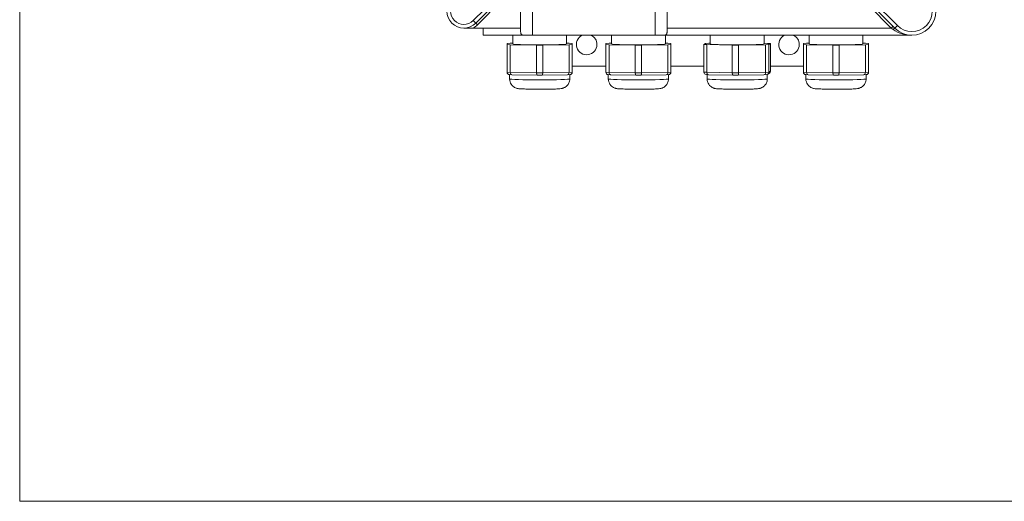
# Model space of a CAD drawing. Header units: millimetres. Extents: x 11 to 300, y 0 to 200.
# Tile 1 of 6: x 11 to 147, y 0 to 67. Entities that reach past the tile are written whole.
import ezdxf

# ---------------------------------------------------------------- set-up
doc = ezdxf.new("R2010")
doc.units = ezdxf.units.MM
for name, color, linetype, lineweight in [('APPARENT', 7, 'Continuous', 0), ('ARETES TANGENTES', 7, 'Continuous', 0), ('CONTINU', 7, 'Continuous', 0)]:
    doc.layers.add(name, color=color, linetype=linetype, lineweight=lineweight)

# ---------------------------------------------------------------- blocks, each defined once
blk = doc.blocks.new('BLOCK4')
at = {"layer": 'CONTINU'}
for p, q in [((10.89, 200.1), (10.89, 0.1)), ((10.89, 0.1), (296.89, 0.1))]:
    blk.add_line(p, q, dxfattribs=at)

msp = doc.modelspace()

# ---------------------------------------------------------------- linework, layer by layer
at = {"layer": 'APPARENT'}
for p, q in [((77.4, 69.72), (73.98, 66.3)), ((80.17, 65.62), (80.17, 68.16)), ((100.49, 68.16), (100.49, 65.62)), ((131.97, 65.59), (128.47, 69.1)), ((73.62, 65.62), (72.33, 65.62)), ((73.62, 65.62), (75, 65.62)), ((75, 65.62), (75, 64.62)), ((131.48, 65.62), (131.71, 65.85)), ((80.64, 64.62), (75, 64.62)), ((79.1, 64.62), (79.1, 63.41)), ((81.83, 64.62), (80.64, 64.62)), ((98.83, 64.62), (81.83, 64.62)), ((86.56, 64.62), (86.56, 63.41)), ((92.76, 64.62), (92.76, 63.41)), ((100.02, 64.62), (98.83, 64.62)), ((134.33, 64.62), (100.02, 64.62)), ((100.23, 64.62), (100.23, 63.41)), ((106.43, 64.62), (106.43, 63.41)), ((113.9, 64.62), (113.9, 63.41)), ((120.1, 64.62), (120.1, 63.41)), ((127.56, 64.62), (127.56, 63.41)), ((78.33, 63.48), (78.76, 63.51)), ((78.33, 63.34), (78.33, 63.48)), ((78.33, 63.34), (78.33, 59.51)), ((78.76, 63.31), (78.33, 63.34)), ((78.76, 63.51), (79.1, 63.52)), ((82.4, 63.24), (78.76, 63.31)), ((78.76, 59.48), (78.76, 63.31)), ((83.26, 63.24), (82.4, 63.24)), ((82.4, 63.24), (82.4, 59.41)), ((86.9, 63.31), (83.26, 63.24)), ((83.26, 59.41), (83.26, 63.24)), ((86.56, 63.52), (86.9, 63.51)), ((86.9, 63.51), (87.33, 63.48)), ((87.33, 63.34), (86.9, 63.31)), ((86.9, 63.31), (86.9, 59.48)), ((87.33, 63.48), (87.33, 63.34)), ((87.33, 59.51), (87.33, 63.34)), ((92, 63.48), (92.43, 63.51)), ((92, 63.34), (92, 63.48)), ((92, 63.34), (92, 59.51)), ((92.43, 63.31), (92, 63.34)), ((92.43, 63.51), (92.76, 63.52)), ((96.06, 63.24), (92.43, 63.31)), ((92.43, 59.48), (92.43, 63.31)), ((96.93, 63.24), (96.06, 63.24)), ((96.06, 63.24), (96.06, 59.41)), ((100.56, 63.31), (96.93, 63.24)), ((96.93, 59.41), (96.93, 63.24)), ((100.23, 63.52), (100.56, 63.51)), ((100.56, 63.51), (101, 63.48)), ((101, 63.34), (100.56, 63.31)), ((100.56, 63.31), (100.56, 59.48)), ((101, 63.48), (101, 63.34)), ((101, 59.51), (101, 63.34)), ((105.56, 63.34), (105.77, 63.49)), ((105.56, 63.34), (105.56, 59.51)), ((105.96, 63.32), (105.56, 63.34)), ((105.77, 63.49), (106.24, 63.52)), ((109.48, 63.24), (105.96, 63.32)), ((105.96, 59.49), (105.96, 63.32)), ((106.24, 63.52), (106.43, 63.52)), ((110.35, 63.24), (109.48, 63.24)), ((109.48, 63.24), (109.48, 59.41)), ((114.08, 63.3), (110.35, 63.24)), ((110.35, 59.41), (110.35, 63.24)), ((113.9, 63.51), (114.37, 63.5)), ((114.55, 63.33), (114.08, 63.3)), ((114.08, 63.3), (114.08, 59.47)), ((114.37, 63.5), (114.76, 63.47)), ((114.76, 63.47), (114.55, 63.33)), ((114.55, 59.5), (114.55, 63.33)), ((114.76, 63.47), (114.76, 59.64)), ((119.33, 63.48), (119.76, 63.51)), ((119.33, 63.34), (119.33, 63.48)), ((119.33, 63.34), (119.33, 59.51)), ((119.76, 63.31), (119.33, 63.34)), ((119.76, 63.51), (120.1, 63.52)), ((123.4, 63.24), (119.76, 63.31)), ((119.76, 59.48), (119.76, 63.31)), ((124.26, 63.24), (123.4, 63.24)), ((123.4, 63.24), (123.4, 59.41)), ((127.9, 63.31), (124.26, 63.24)), ((124.26, 59.41), (124.26, 63.24)), ((127.56, 63.52), (127.9, 63.51)), ((127.9, 63.51), (128.33, 63.48)), ((128.33, 63.34), (127.9, 63.31)), ((127.9, 63.31), (127.9, 59.48)), ((128.33, 63.48), (128.33, 63.34)), ((128.33, 59.51), (128.33, 63.34)), ((92, 60.34), (87.33, 60.34)), ((105.56, 60.34), (101, 60.34)), ((119.33, 60.34), (114.76, 60.34)), ((78.64, 59.18), (78.99, 59.15)), ((78.66, 59.17), (78.66, 58.58)), ((79, 59.15), (82.48, 59.08)), ((82.48, 59.08), (82.48, 59.08)), ((82.48, 59.08), (83.18, 59.08)), ((83.18, 59.08), (86.66, 59.15)), ((83.18, 59.08), (83.18, 59.08)), ((86.67, 59.15), (87.02, 59.18)), ((87, 59.17), (87, 58.58)), ((92.31, 59.18), (92.66, 59.15)), ((92.33, 59.17), (92.33, 58.58)), ((92.66, 59.15), (96.15, 59.08)), ((96.15, 59.08), (96.15, 59.08)), ((96.15, 59.08), (96.84, 59.08)), ((96.84, 59.08), (100.33, 59.15)), ((96.84, 59.08), (96.84, 59.08)), ((100.34, 59.15), (100.69, 59.18)), ((100.66, 59.17), (100.66, 58.58)), ((105.87, 59.18), (106.19, 59.16)), ((106, 59.18), (106, 58.58)), ((106.2, 59.16), (109.58, 59.09)), ((109.58, 59.09), (109.58, 59.09)), ((109.58, 59.09), (110.28, 59.08)), ((110.28, 59.08), (113.86, 59.15)), ((110.28, 59.08), (110.28, 59.08)), ((113.86, 59.15), (114.24, 59.17)), ((114.33, 59.18), (114.33, 58.58)), ((114.41, 59.23), (114.62, 59.37)), ((119.64, 59.18), (119.99, 59.15)), ((119.66, 59.17), (119.66, 58.58)), ((120, 59.15), (123.48, 59.08)), ((123.48, 59.08), (123.48, 59.08)), ((123.48, 59.08), (124.18, 59.08)), ((124.18, 59.08), (127.66, 59.15)), ((124.18, 59.08), (124.18, 59.08)), ((127.67, 59.15), (128.02, 59.18)), ((128, 59.17), (128, 58.58))]:
    msp.add_line(p, q, dxfattribs=at)
for centre, radius, start, end in [((72.33, 67.95), 2.33, 135, 315), ((134.33, 67.95), 3.33, 225, 45), ((89.33, 63.34), 1.42, 115.8949, 360), ((89.33, 63.34), 1.42, 360, 64.1051), ((117.33, 63.34), 1.42, 115.8949, 360), ((117.33, 63.34), 1.42, 360, 64.1051)]:
    msp.add_arc(centre, radius, start, end, dxfattribs=at)
for centre, major_axis, ratio, start_param, end_param in [((131.74, 65.36), (-0.236, -0.236), 0.138883, -3.141593, -1.708797), ((82.83, 63.41), (-3.73, 0), 0.034899, 0, 3.141593), ((96.5, 63.41), (-3.73, 0), 0.034899, 0, 3.141593), ((110.16, 63.41), (-3.73, 0), 0.034899, 0, 3.141593), ((123.83, 63.41), (-3.73, 0), 0.034899, 0, 3.141593), ((78.66, 59.51), (-0.244, -0.229), 0.99067, -0.750534, 0.750534), ((79.01, 59.49), (-0.013, -0.333), 0.731467, -1.515782, -0.014714), ((79.01, 59.49), (-0.013, -0.333), 0.731467, -0.014714, 0.014714), ((82.48, 59.42), (0.003, 0.333), 0.267761, 1.6084, 3.138895), ((83.17, 59.42), (0.003, -0.333), 0.267761, 0.002697, 1.533192), ((86.65, 59.49), (0.013, -0.333), 0.731467, -0.014714, 0.014714), ((86.65, 59.49), (0.013, -0.333), 0.731467, 0.014714, 1.515782), ((87, 59.51), (0.244, -0.229), 0.99067, -0.750534, 0.750534), ((92.33, 59.51), (-0.244, -0.229), 0.99067, -0.750534, 0.750534), ((92.67, 59.49), (-0.013, -0.333), 0.731467, -1.515782, -0.014714), ((92.67, 59.49), (-0.013, -0.333), 0.731467, -0.014714, 0.014714), ((96.15, 59.42), (0.003, 0.333), 0.267761, 1.6084, 3.138895), ((96.84, 59.42), (0.003, -0.333), 0.267761, 0.002697, 1.533192), ((100.32, 59.49), (0.013, -0.333), 0.731467, -0.014714, 0.014714), ((100.32, 59.49), (0.013, -0.333), 0.731467, 0.014714, 1.515782), ((100.66, 59.51), (0.244, -0.229), 0.99067, -0.750534, 0.750534), ((105.9, 59.52), (-0.326, -0.09), 0.985279, -0.264618, 1.229696), ((106.21, 59.49), (-0.015, -0.333), 0.7674, -1.511774, -0.01746), ((106.21, 59.49), (-0.015, -0.333), 0.7674, -0.01746, 0.01746), ((109.59, 59.42), (0.004, 0.333), 0.317806, 1.609053, 3.138287), ((110.27, 59.42), (0.003, -0.333), 0.217034, 0.00213, 1.533715), ((113.85, 59.48), (0.012, -0.333), 0.693668, 0.012504, 1.519082), ((113.85, 59.48), (0.012, -0.333), 0.693668, -0.012504, 0.012504), ((114.22, 59.5), (0.108, -0.316), 0.982022, -0.27075, 0.27075), ((114.22, 59.5), (0.108, -0.316), 0.982022, 0.27075, 1.235827), ((114.43, 59.64), (-0.326, -0.09), 0.985279, 1.911897, 2.876974), ((119.66, 59.51), (-0.244, -0.229), 0.99067, -0.750534, 0.750534), ((120.01, 59.49), (-0.013, -0.333), 0.731467, -1.515782, -0.014714), ((120.01, 59.49), (-0.013, -0.333), 0.731467, -0.014714, 0.014714), ((123.49, 59.42), (0.003, 0.333), 0.267761, 1.6084, 3.138895), ((124.17, 59.42), (0.003, -0.333), 0.267761, 0.002697, 1.533192), ((127.65, 59.49), (0.013, -0.333), 0.731467, -0.014714, 0.014714), ((127.65, 59.49), (0.013, -0.333), 0.731467, 0.014714, 1.515782), ((128, 59.51), (0.244, -0.229), 0.99067, -0.750534, 0.750534)]:
    msp.add_ellipse(centre, major_axis=major_axis, ratio=ratio, start_param=start_param, end_param=end_param, dxfattribs=at)
for points, knots in [([(80.64, 64.62), (80.63, 64.62), (80.62, 64.62), (80.58, 64.62), (80.55, 64.62), (80.49, 64.63), (80.46, 64.64), (80.41, 64.66), (80.39, 64.67), (80.34, 64.7), (80.33, 64.72), (80.29, 64.77), (80.27, 64.79), (80.24, 64.86), (80.23, 64.9), (80.21, 64.98), (80.2, 65.03), (80.19, 65.14), (80.18, 65.19), (80.18, 65.31), (80.17, 65.37), (80.17, 65.5), (80.17, 65.56), (80.17, 65.62)], [13.539196, 13.539196, 13.539196, 13.539196, 13.656554, 13.656554, 14.058869, 14.058869, 14.461184, 14.461184, 14.863499, 14.863499, 15.265813, 15.265813, 15.736816, 15.736816, 16.207818, 16.207818, 16.747239, 16.747239, 17.28666, 17.28666, 17.826081, 17.826081, 18.365502, 18.365502, 18.365502, 18.365502]), ([(100.49, 65.62), (100.49, 65.56), (100.49, 65.5), (100.48, 65.37), (100.48, 65.31), (100.48, 65.19), (100.47, 65.14), (100.46, 65.03), (100.45, 64.98), (100.43, 64.9), (100.42, 64.86), (100.39, 64.79), (100.37, 64.77), (100.33, 64.72), (100.31, 64.7), (100.27, 64.67), (100.25, 64.66), (100.19, 64.64), (100.17, 64.63), (100.11, 64.62), (100.08, 64.62), (100.04, 64.62), (100.03, 64.62), (100.02, 64.62)], [0.960184, 0.960184, 0.960184, 0.960184, 1.499604, 1.499604, 2.039025, 2.039025, 2.578446, 2.578446, 3.117867, 3.117867, 3.58887, 3.58887, 4.059872, 4.059872, 4.462187, 4.462187, 4.864502, 4.864502, 5.266816, 5.266816, 5.669131, 5.669131, 5.78649, 5.78649, 5.78649, 5.78649]), ([(134.33, 64.62), (133.88, 64.62), (133.43, 64.68), (132.56, 64.93), (132.13, 65.13), (131.74, 65.42)], [0, 0, 0, 0, 0.5, 0.5, 1, 1, 1, 1]), ([(78.66, 58.58), (78.66, 58.44), (78.69, 58.29), (78.77, 58.03), (78.83, 57.92), (78.97, 57.71), (79.05, 57.63), (79.22, 57.48), (79.3, 57.44), (79.46, 57.35), (79.52, 57.33), (79.63, 57.29), (79.67, 57.28), (79.76, 57.26), (79.8, 57.25), (79.92, 57.23), (79.99, 57.22), (80.2, 57.2), (80.36, 57.19), (80.79, 57.18), (81.06, 57.17), (81.63, 57.16), (81.93, 57.15), (82.55, 57.15), (82.86, 57.15), (83.48, 57.15), (83.79, 57.15), (84.36, 57.16), (84.62, 57.17), (85.09, 57.18), (85.3, 57.19), (85.58, 57.21), (85.67, 57.22), (85.82, 57.24), (85.85, 57.25), (85.92, 57.26), (85.95, 57.27), (86.05, 57.3), (86.12, 57.32), (86.31, 57.41), (86.43, 57.46), (86.64, 57.67), (86.7, 57.73), (86.83, 57.93), (86.92, 58.08), (86.98, 58.38), (87, 58.48), (87, 58.58)], [3.141593, 3.141593, 3.141593, 3.141593, 3.152791, 3.152791, 3.165131, 3.165131, 3.181302, 3.181302, 3.205641, 3.205641, 3.240709, 3.240709, 3.282394, 3.282394, 3.344589, 3.344589, 3.50485, 3.50485, 3.819009, 3.819009, 4.17557, 4.17557, 4.506085, 4.506085, 4.83192, 4.83192, 5.15736, 5.15736, 5.485856, 5.485856, 5.827869, 5.827869, 6.055527, 6.055527, 6.112442, 6.112442, 6.159853, 6.159853, 6.210685, 6.210685, 6.247567, 6.247567, 6.258605, 6.258605, 6.275213, 6.275213, 6.283185, 6.283185, 6.283185, 6.283185]), ([(92.33, 58.58), (92.33, 58.44), (92.35, 58.29), (92.44, 58.03), (92.5, 57.92), (92.64, 57.71), (92.72, 57.63), (92.89, 57.48), (92.97, 57.44), (93.12, 57.35), (93.18, 57.33), (93.29, 57.29), (93.34, 57.28), (93.42, 57.26), (93.46, 57.25), (93.59, 57.23), (93.65, 57.22), (93.87, 57.2), (94.03, 57.19), (94.45, 57.18), (94.72, 57.17), (95.29, 57.16), (95.59, 57.15), (96.21, 57.15), (96.53, 57.15), (97.15, 57.15), (97.45, 57.15), (98.02, 57.16), (98.29, 57.17), (98.76, 57.18), (98.97, 57.19), (99.25, 57.21), (99.34, 57.22), (99.48, 57.24), (99.51, 57.25), (99.58, 57.26), (99.62, 57.27), (99.72, 57.3), (99.79, 57.32), (99.98, 57.41), (100.09, 57.46), (100.31, 57.67), (100.36, 57.73), (100.5, 57.93), (100.58, 58.08), (100.65, 58.38), (100.66, 58.48), (100.66, 58.58)], [3.141593, 3.141593, 3.141593, 3.141593, 3.152791, 3.152791, 3.165131, 3.165131, 3.181302, 3.181302, 3.205641, 3.205641, 3.240709, 3.240709, 3.282394, 3.282394, 3.344589, 3.344589, 3.50485, 3.50485, 3.819009, 3.819009, 4.17557, 4.17557, 4.506085, 4.506085, 4.83192, 4.83192, 5.15736, 5.15736, 5.485856, 5.485856, 5.827869, 5.827869, 6.055527, 6.055527, 6.112442, 6.112442, 6.159853, 6.159853, 6.210685, 6.210685, 6.247567, 6.247567, 6.258605, 6.258605, 6.275213, 6.275213, 6.283185, 6.283185, 6.283185, 6.283185]), ([(106, 58.58), (106, 58.44), (106.02, 58.29), (106.1, 58.03), (106.16, 57.92), (106.3, 57.71), (106.38, 57.63), (106.55, 57.48), (106.63, 57.44), (106.79, 57.35), (106.85, 57.33), (106.96, 57.29), (107, 57.28), (107.09, 57.26), (107.13, 57.25), (107.25, 57.23), (107.32, 57.22), (107.54, 57.2), (107.7, 57.19), (108.12, 57.18), (108.39, 57.17), (108.96, 57.16), (109.26, 57.15), (109.88, 57.15), (110.2, 57.15), (110.82, 57.15), (111.12, 57.15), (111.69, 57.16), (111.96, 57.17), (112.43, 57.18), (112.63, 57.19), (112.91, 57.21), (113.01, 57.22), (113.15, 57.24), (113.18, 57.25), (113.25, 57.26), (113.29, 57.27), (113.39, 57.3), (113.45, 57.32), (113.65, 57.41), (113.76, 57.46), (113.98, 57.67), (114.03, 57.73), (114.17, 57.93), (114.25, 58.08), (114.32, 58.38), (114.33, 58.48), (114.33, 58.58)], [3.192036, 3.192036, 3.192036, 3.192036, 3.203235, 3.203235, 3.215575, 3.215575, 3.231746, 3.231746, 3.256085, 3.256085, 3.291153, 3.291153, 3.332838, 3.332838, 3.395033, 3.395033, 3.555293, 3.555293, 3.869453, 3.869453, 4.226013, 4.226013, 4.556529, 4.556529, 4.882364, 4.882364, 5.207804, 5.207804, 5.5363, 5.5363, 5.878313, 5.878313, 6.105971, 6.105971, 6.162885, 6.162885, 6.210296, 6.210296, 6.261128, 6.261128, 6.298011, 6.298011, 6.309048, 6.309048, 6.325657, 6.325657, 6.333629, 6.333629, 6.333629, 6.333629]), ([(119.66, 58.58), (119.66, 58.44), (119.69, 58.29), (119.77, 58.03), (119.83, 57.92), (119.97, 57.71), (120.05, 57.63), (120.22, 57.48), (120.3, 57.44), (120.46, 57.35), (120.52, 57.33), (120.63, 57.29), (120.67, 57.28), (120.76, 57.26), (120.8, 57.25), (120.92, 57.23), (120.99, 57.22), (121.2, 57.2), (121.37, 57.19), (121.79, 57.18), (122.06, 57.17), (122.63, 57.16), (122.93, 57.15), (123.55, 57.15), (123.86, 57.15), (124.48, 57.15), (124.79, 57.15), (125.36, 57.16), (125.62, 57.17), (126.1, 57.18), (126.3, 57.19), (126.58, 57.21), (126.67, 57.22), (126.82, 57.24), (126.85, 57.25), (126.92, 57.26), (126.95, 57.27), (127.05, 57.3), (127.12, 57.32), (127.31, 57.41), (127.43, 57.46), (127.64, 57.67), (127.7, 57.73), (127.83, 57.93), (127.92, 58.08), (127.98, 58.38), (128, 58.48), (128, 58.58)], [3.141593, 3.141593, 3.141593, 3.141593, 3.152791, 3.152791, 3.165131, 3.165131, 3.181302, 3.181302, 3.205641, 3.205641, 3.240709, 3.240709, 3.282394, 3.282394, 3.344589, 3.344589, 3.50485, 3.50485, 3.819009, 3.819009, 4.17557, 4.17557, 4.506085, 4.506085, 4.83192, 4.83192, 5.15736, 5.15736, 5.485856, 5.485856, 5.827869, 5.827869, 6.055527, 6.055527, 6.112442, 6.112442, 6.159853, 6.159853, 6.210685, 6.210685, 6.247567, 6.247567, 6.258605, 6.258605, 6.275213, 6.275213, 6.283185, 6.283185, 6.283185, 6.283185])]:
    msp.add_open_spline(points, degree=3, knots=knots, dxfattribs=at)
at = {"layer": 'ARETES TANGENTES'}
for p, q in [((73.63, 66.66), (77.07, 70.1)), ((77.48, 69.33), (74.21, 66.07)), ((81.83, 64.62), (81.83, 68.36)), ((98.83, 64.62), (98.83, 68.32)), ((131.48, 65.62), (128.4, 68.69)), ((128.88, 69.39), (132.33, 65.95)), ((73.98, 66.3), (73.63, 66.66)), ((73.98, 66.3), (74.21, 66.07)), ((75, 65.62), (80.17, 65.62)), ((100.49, 65.62), (131.48, 65.62)), ((131.74, 65.42), (131.48, 65.62)), ((132.33, 65.95), (131.97, 65.59)), ((78.76, 59.48), (78.33, 59.51)), ((82.4, 59.41), (78.76, 59.48)), ((83.26, 59.41), (82.4, 59.41)), ((86.9, 59.48), (83.26, 59.41)), ((87.33, 59.51), (86.9, 59.48)), ((92.43, 59.48), (92, 59.51)), ((96.06, 59.41), (92.43, 59.48)), ((96.93, 59.41), (96.06, 59.41)), ((100.56, 59.48), (96.93, 59.41)), ((101, 59.51), (100.56, 59.48)), ((105.96, 59.49), (105.56, 59.51)), ((109.48, 59.41), (105.96, 59.49)), ((110.35, 59.41), (109.48, 59.41)), ((114.08, 59.47), (110.35, 59.41)), ((114.55, 59.5), (114.08, 59.47)), ((114.76, 59.64), (114.55, 59.5)), ((119.76, 59.48), (119.33, 59.51)), ((123.4, 59.41), (119.76, 59.48)), ((124.26, 59.41), (123.4, 59.41)), ((127.9, 59.48), (124.26, 59.41)), ((128.33, 59.51), (127.9, 59.48))]:
    msp.add_line(p, q, dxfattribs=at)
for centre, radius, start, end in [((134.33, 67.95), 2.83, 225, 45), ((72.33, 67.95), 1.83, 135, 315), ((72.33, 67.95), 2.67, 298.955, 315)]:
    msp.add_arc(centre, radius, start, end, dxfattribs=at)
for centre in [(82.83, 58.58), (96.5, 58.58), (110.16, 58.58), (123.83, 58.58)]:
    msp.add_ellipse(centre, major_axis=(4.17, 0), ratio=0.034899, start_param=3.141593, end_param=6.283185, dxfattribs=at)

# ---------------------------------------------------------------- block references
at = {"layer": 'CONTINU'}
msp.add_blockref('BLOCK4', (0, 0), dxfattribs=at)

doc.saveas('drawing.dxf')
